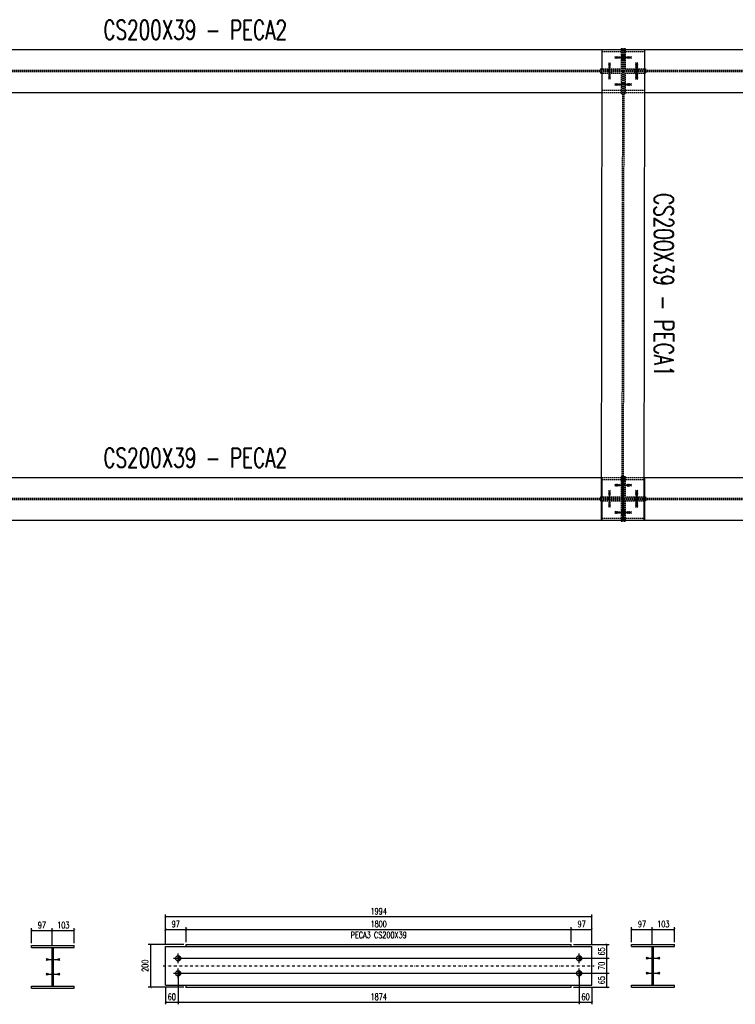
# Model space of a CAD drawing. Header units: feet. Extents: x 14665 to 61549, y 27474 to 37127.
# Tile 11 of 37: x 29944 to 33289, y 32426 to 37029. Entities that reach past the tile are written whole.
import ezdxf
from ezdxf.enums import TextEntityAlignment as Align

# ---------------------------------------------------------------- set-up
doc = ezdxf.new("R2010")
doc.units = ezdxf.units.FT
doc.header["$LTSCALE"] = 25
doc.header["$MEASUREMENT"] = 0
doc.linetypes.add('DASHDOT', pattern=[1, 0.5, -0.25, 0, -0.25])
doc.linetypes.add('HIDDEN', pattern=[0.375, 0.25, -0.125])
doc.layers.get('0').update_dxf_attribs({"linetype": 'CONTINUOUS'})
doc.layers.get('Defpoints').update_dxf_attribs({"linetype": 'CONTINUOUS'})
for name, color, linetype in [('A', 2, 'DASHDOT'), ('FORIR', 4, 'CONTINUOUS'), ('G', 3, 'CONTINUOUS'), ('TR', 6, 'HIDDEN'), ('TXT1', 7, 'CONTINUOUS')]:
    doc.layers.add(name, color=color, linetype=linetype)
doc.styles.add('1', font='romans', dxfattribs={"width": 0.7, "height": 30})
doc.dimstyles.get("Standard").update_dxf_attribs({"dimtxt": 30, "dimasz": 1, "dimexe": 1, "dimexo": 1, "dimgap": 1, "dimtad": 1, "dimdec": 0, "dimdsep": 46, "dimtxsty": '1', "dimblk": 'ARCHTICK', "dimcen": 3, "dimclrd": 1, "dimclre": 1, "dimclrt": 3, "dimadec": 0, "dimazin": 0, "dimtfac": 1, "dimtdec": 0, "dimtix": 1, "dimtmove": 0, "dimatfit": 3, "dimfxl": 0, "dimtolj": 1, "dimarcsym": 0})

# ---------------------------------------------------------------- blocks, each defined once
blk = doc.blocks.new('MS')
at = {"color": 6}
for p, q in [((-4.7, 22.8), (4.7, 32.1)), ((-4.7, 32.1), (4.7, 22.8)), ((-4.7, -22.8), (4.7, -32.1)), ((-4.7, -32.1), (4.7, -22.8))]:
    blk.add_line(p, q, dxfattribs=at)
at = {"color": 3}
blk.add_line((0, -32.1), (0, 32.1), dxfattribs=at)
at = {"flags": 1}
for tag, p, height in [('DIAM', (0, 0), 8.01), ('AVAN', (1.3, -18.2), 5.26), ('TOLE', (1.3, -9.7), 5.26), ('DIET', (1.3, -24.6), 5.26)]:
    blk.add_attdef(tag, p, '', height=height, dxfattribs=at)
blk = doc.blocks.new('3D_INFOPOS')
blk.add_point((0, 0))
at = {"layer": 'FORIR', "flags": 1}
for tag, p in [('POS_PEZ', (7.6, -4.3)), ('MAT_PRO', (7.6, -11.9))]:
    blk.add_attdef(tag, p, '', height=5.26, dxfattribs=at)
blk = doc.blocks.new('_ArchTick')
at = {"color": 0, "linetype": 'ByBlock', "const_width": 0.15}
blk.add_lwpolyline([(-0.5, -0.5), (0.5, 0.5)], dxfattribs=at)
blk = doc.blocks.new('*D129')
at = {"layer": 'Defpoints', "color": 0, "transparency": 16777216}
for p in [(30096.5, 32771.2), (29999.7, 32701.2), (30096.5, 32691.7)]:
    blk.add_point(p, dxfattribs=at)
at = {"layer": 'TXT1', "color": 1, "lineweight": -2, "transparency": 16777216}
for p, q in [((29999.7, 32711.2), (29999.7, 32781.2)), ((29999.7, 32771.2), (30096.5, 32771.2)), ((30096.5, 32701.7), (30096.5, 32781.2))]:
    blk.add_line(p, q, dxfattribs=at)
at = {"layer": 'TXT1', "color": 1, "lineweight": -2, "transparency": 16777216, "xscale": 10, "yscale": 10, "zscale": 10, "rotation": 180}
blk.add_blockref('_ArchTick', (29999.7, 32771.2), dxfattribs=at)
at = {"layer": 'TXT1', "color": 1, "lineweight": -2, "transparency": 16777216, "xscale": 10, "yscale": 10, "zscale": 10}
blk.add_blockref('_ArchTick', (30096.5, 32771.2), dxfattribs=at)
at = {"layer": 'TXT1', "color": 3, "transparency": 16777216, "insert": (30048.1, 32796.2), "char_height": 30, "attachment_point": 5, "style": '1'}
blk.add_mtext('\\A1;97', dxfattribs=at)
blk = doc.blocks.new('*D130')
at = {"layer": 'Defpoints', "color": 0, "transparency": 16777216}
for p in [(30199.7, 32771.2), (30096.5, 32691.7), (30199.7, 32701.2)]:
    blk.add_point(p, dxfattribs=at)
at = {"layer": 'TXT1', "color": 1, "lineweight": -2, "transparency": 16777216}
for p, q in [((30096.5, 32701.7), (30096.5, 32781.2)), ((30096.5, 32771.2), (30199.7, 32771.2)), ((30199.7, 32711.2), (30199.7, 32781.2))]:
    blk.add_line(p, q, dxfattribs=at)
at = {"layer": 'TXT1', "color": 1, "lineweight": -2, "transparency": 16777216, "xscale": 10, "yscale": 10, "zscale": 10, "rotation": 180}
blk.add_blockref('_ArchTick', (30096.5, 32771.2), dxfattribs=at)
at = {"layer": 'TXT1', "color": 1, "lineweight": -2, "transparency": 16777216, "xscale": 10, "yscale": 10, "zscale": 10}
blk.add_blockref('_ArchTick', (30199.7, 32771.2), dxfattribs=at)
at = {"layer": 'TXT1', "color": 3, "transparency": 16777216, "insert": (30148.1, 32796.2), "char_height": 30, "attachment_point": 5, "style": '1'}
blk.add_mtext('\\A1;103', dxfattribs=at)
blk = doc.blocks.new('3D_INFOM')
blk.add_point((0, 0))
at = {"layer": 'FORIR', "flags": 1}
for tag, p in [('MARK', (7.55, -4.31)), ('NUM_DIS', (7.55, -11.68)), ('NOT_PEZ', (45.73, -11.68)), ('QTA_PEZ', (7.55, -18.55)), ('TIP_PEZ', (45.73, -18.55)), ('TRA_PEZ', (7.55, -26.33)), ('COS_PEZ', (45.73, -26.33)), ('DES_PEZ', (7.55, -33.75))]:
    blk.add_attdef(tag, p, '', height=5, dxfattribs=at)
blk = doc.blocks.new('M16')
for p, q in [((-22.2, 0), (22.2, 0)), ((0, -22.2), (0, 22.2))]:
    blk.add_line(p, q)
at = {"color": 4, "const_width": 12.3}
blk.add_lwpolyline([(0, -6.1, 1), (0, 6.1, 1)], format="xyb", dxfattribs=at)
blk.add_circle((0, 0), 12.3)
at = {"flags": 1}
blk.add_attdef('TOLE', (16.7, -8.3), '', height=5.26, dxfattribs=at)
blk = doc.blocks.new('*D136')
at = {"layer": 'Defpoints', "color": 0, "transparency": 16777216}
for p in [(30685.3, 32571), (30625.3, 32515.5), (30685.3, 32436)]:
    blk.add_point(p, dxfattribs=at)
at = {"layer": 'TXT1', "color": 1, "lineweight": -2, "transparency": 16777216}
for p, q in [((30685.3, 32561), (30685.3, 32426)), ((30625.3, 32505.5), (30625.3, 32426)), ((30625.3, 32436), (30685.3, 32436))]:
    blk.add_line(p, q, dxfattribs=at)
at = {"layer": 'TXT1', "color": 1, "lineweight": -2, "transparency": 16777216, "xscale": 10, "yscale": 10, "zscale": 10, "rotation": 180}
blk.add_blockref('_ArchTick', (30625.3, 32436), dxfattribs=at)
at = {"layer": 'TXT1', "color": 1, "lineweight": -2, "transparency": 16777216, "xscale": 10, "yscale": 10, "zscale": 10}
blk.add_blockref('_ArchTick', (30685.3, 32436), dxfattribs=at)
at = {"layer": 'TXT1', "color": 3, "transparency": 16777216, "insert": (30655.3, 32461), "char_height": 30, "attachment_point": 5, "style": '1'}
blk.add_mtext('\\A1;60', dxfattribs=at)
blk = doc.blocks.new('*D137')
at = {"layer": 'Defpoints', "color": 0, "transparency": 16777216}
for p in [(30685.3, 32571), (32559, 32571), (32559, 32436)]:
    blk.add_point(p, dxfattribs=at)
at = {"layer": 'TXT1', "color": 1, "lineweight": -2, "transparency": 16777216}
for p, q in [((30685.3, 32561), (30685.3, 32426)), ((32559, 32561), (32559, 32426)), ((30685.3, 32436), (32559, 32436))]:
    blk.add_line(p, q, dxfattribs=at)
at = {"layer": 'TXT1', "color": 1, "lineweight": -2, "transparency": 16777216, "xscale": 10, "yscale": 10, "zscale": 10, "rotation": 180}
blk.add_blockref('_ArchTick', (30685.3, 32436), dxfattribs=at)
at = {"layer": 'TXT1', "color": 1, "lineweight": -2, "transparency": 16777216, "xscale": 10, "yscale": 10, "zscale": 10}
blk.add_blockref('_ArchTick', (32559, 32436), dxfattribs=at)
at = {"layer": 'TXT1', "color": 3, "transparency": 16777216, "insert": (31622.1, 32461), "char_height": 30, "attachment_point": 5, "style": '1'}
blk.add_mtext('\\A1;1874', dxfattribs=at)
blk = doc.blocks.new('*D138')
at = {"layer": 'Defpoints', "color": 0, "transparency": 16777216}
for p in [(32559, 32571), (32619, 32515.5), (32619, 32436)]:
    blk.add_point(p, dxfattribs=at)
at = {"layer": 'TXT1', "color": 1, "lineweight": -2, "transparency": 16777216}
for p, q in [((32559, 32561), (32559, 32426)), ((32619, 32505.5), (32619, 32426)), ((32559, 32436), (32619, 32436))]:
    blk.add_line(p, q, dxfattribs=at)
at = {"layer": 'TXT1', "color": 1, "lineweight": -2, "transparency": 16777216, "xscale": 10, "yscale": 10, "zscale": 10, "rotation": 180}
blk.add_blockref('_ArchTick', (32559, 32436), dxfattribs=at)
at = {"layer": 'TXT1', "color": 1, "lineweight": -2, "transparency": 16777216, "xscale": 10, "yscale": 10, "zscale": 10}
blk.add_blockref('_ArchTick', (32619, 32436), dxfattribs=at)
at = {"layer": 'TXT1', "color": 3, "transparency": 16777216, "insert": (32589, 32461), "char_height": 30, "attachment_point": 5, "style": '1'}
blk.add_mtext('\\A1;60', dxfattribs=at)
blk = doc.blocks.new('*D139')
at = {"layer": 'Defpoints', "color": 0, "transparency": 16777216}
for p in [(30722.1, 32776), (30625.3, 32696.5), (30722.1, 32706)]:
    blk.add_point(p, dxfattribs=at)
at = {"layer": 'TXT1', "color": 1, "lineweight": -2, "transparency": 16777216}
for p, q in [((30625.3, 32706.5), (30625.3, 32786)), ((30625.3, 32776), (30722.1, 32776)), ((30722.1, 32716), (30722.1, 32786))]:
    blk.add_line(p, q, dxfattribs=at)
at = {"layer": 'TXT1', "color": 1, "lineweight": -2, "transparency": 16777216, "xscale": 10, "yscale": 10, "zscale": 10, "rotation": 180}
blk.add_blockref('_ArchTick', (30625.3, 32776), dxfattribs=at)
at = {"layer": 'TXT1', "color": 1, "lineweight": -2, "transparency": 16777216, "xscale": 10, "yscale": 10, "zscale": 10}
blk.add_blockref('_ArchTick', (30722.1, 32776), dxfattribs=at)
at = {"layer": 'TXT1', "color": 3, "transparency": 16777216, "insert": (30673.7, 32801), "char_height": 30, "attachment_point": 5, "style": '1'}
blk.add_mtext('\\A1;97', dxfattribs=at)
blk = doc.blocks.new('*D140')
at = {"layer": 'Defpoints', "color": 0, "transparency": 16777216}
for p in [(32522.1, 32776), (30722.1, 32706), (32522.1, 32706)]:
    blk.add_point(p, dxfattribs=at)
at = {"layer": 'TXT1', "color": 1, "lineweight": -2, "transparency": 16777216}
for p, q in [((30722.1, 32716), (30722.1, 32786)), ((30722.1, 32776), (32522.1, 32776)), ((32522.1, 32716), (32522.1, 32786))]:
    blk.add_line(p, q, dxfattribs=at)
at = {"layer": 'TXT1', "color": 1, "lineweight": -2, "transparency": 16777216, "xscale": 10, "yscale": 10, "zscale": 10, "rotation": 180}
blk.add_blockref('_ArchTick', (30722.1, 32776), dxfattribs=at)
at = {"layer": 'TXT1', "color": 1, "lineweight": -2, "transparency": 16777216, "xscale": 10, "yscale": 10, "zscale": 10}
blk.add_blockref('_ArchTick', (32522.1, 32776), dxfattribs=at)
at = {"layer": 'TXT1', "color": 3, "transparency": 16777216, "insert": (31622.1, 32801), "char_height": 30, "attachment_point": 5, "style": '1'}
blk.add_mtext('\\A1;1800', dxfattribs=at)
blk = doc.blocks.new('*D141')
at = {"layer": 'Defpoints', "color": 0, "transparency": 16777216}
for p in [(32619, 32776), (32522.1, 32706), (32619, 32696.5)]:
    blk.add_point(p, dxfattribs=at)
at = {"layer": 'TXT1', "color": 1, "lineweight": -2, "transparency": 16777216}
for p, q in [((32522.1, 32716), (32522.1, 32786)), ((32522.1, 32776), (32619, 32776)), ((32619, 32706.5), (32619, 32786))]:
    blk.add_line(p, q, dxfattribs=at)
at = {"layer": 'TXT1', "color": 1, "lineweight": -2, "transparency": 16777216, "xscale": 10, "yscale": 10, "zscale": 10, "rotation": 180}
blk.add_blockref('_ArchTick', (32522.1, 32776), dxfattribs=at)
at = {"layer": 'TXT1', "color": 1, "lineweight": -2, "transparency": 16777216, "xscale": 10, "yscale": 10, "zscale": 10}
blk.add_blockref('_ArchTick', (32619, 32776), dxfattribs=at)
at = {"layer": 'TXT1', "color": 3, "transparency": 16777216, "insert": (32570.6, 32801), "char_height": 30, "attachment_point": 5, "style": '1'}
blk.add_mtext('\\A1;97', dxfattribs=at)
blk = doc.blocks.new('*D142')
at = {"layer": 'Defpoints', "color": 0, "transparency": 16777216}
for p in [(30685.3, 32571), (32689, 32571), (32522.1, 32506)]:
    blk.add_point(p, dxfattribs=at)
at = {"layer": 'TXT1', "color": 1, "lineweight": -2, "transparency": 16777216}
for p, q in [((30695.3, 32571), (32699, 32571)), ((32689, 32506), (32689, 32571)), ((32532.1, 32506), (32699, 32506))]:
    blk.add_line(p, q, dxfattribs=at)
at = {"layer": 'TXT1', "color": 1, "lineweight": -2, "transparency": 16777216, "xscale": 10, "yscale": 10, "zscale": 10}
for p, rotation in [((32689, 32571), 90), ((32689, 32506), 270)]:
    blk.add_blockref('_ArchTick', p, dxfattribs=dict(at, rotation=rotation))
at = {"layer": 'TXT1', "color": 3, "transparency": 16777216, "insert": (32664, 32538.5), "char_height": 30, "attachment_point": 5, "rotation": 90, "style": '1'}
blk.add_mtext('\\A1;65', dxfattribs=at)
blk = doc.blocks.new('*D143')
at = {"layer": 'Defpoints', "color": 0, "transparency": 16777216}
for p in [(30685.3, 32641), (32689, 32641), (30685.3, 32571)]:
    blk.add_point(p, dxfattribs=at)
at = {"layer": 'TXT1', "color": 1, "lineweight": -2, "transparency": 16777216}
for p, q in [((30695.3, 32641), (32699, 32641)), ((32689, 32571), (32689, 32641)), ((30695.3, 32571), (32699, 32571))]:
    blk.add_line(p, q, dxfattribs=at)
at = {"layer": 'TXT1', "color": 1, "lineweight": -2, "transparency": 16777216, "xscale": 10, "yscale": 10, "zscale": 10}
for p, rotation in [((32689, 32641), 90), ((32689, 32571), 270)]:
    blk.add_blockref('_ArchTick', p, dxfattribs=dict(at, rotation=rotation))
at = {"layer": 'TXT1', "color": 3, "transparency": 16777216, "insert": (32664, 32606), "char_height": 30, "attachment_point": 5, "rotation": 90, "style": '1'}
blk.add_mtext('\\A1;70', dxfattribs=at)
blk = doc.blocks.new('*D144')
at = {"layer": 'Defpoints', "color": 0, "transparency": 16777216}
for p in [(32522.1, 32706), (32689, 32706), (30685.3, 32641)]:
    blk.add_point(p, dxfattribs=at)
at = {"layer": 'TXT1', "color": 1, "lineweight": -2, "transparency": 16777216}
for p, q in [((32532.1, 32706), (32699, 32706)), ((32689, 32641), (32689, 32706)), ((30695.3, 32641), (32699, 32641))]:
    blk.add_line(p, q, dxfattribs=at)
at = {"layer": 'TXT1', "color": 1, "lineweight": -2, "transparency": 16777216, "xscale": 10, "yscale": 10, "zscale": 10}
for p, rotation in [((32689, 32706), 90), ((32689, 32641), 270)]:
    blk.add_blockref('_ArchTick', p, dxfattribs=dict(at, rotation=rotation))
at = {"layer": 'TXT1', "color": 3, "transparency": 16777216, "insert": (32664, 32673.5), "char_height": 30, "attachment_point": 5, "rotation": 90, "style": '1'}
blk.add_mtext('\\A1;65', dxfattribs=at)
blk = doc.blocks.new('*D145')
at = {"layer": 'Defpoints', "color": 0, "transparency": 16777216}
for p in [(32619, 32836), (30625.3, 32696.5), (32619, 32696.5)]:
    blk.add_point(p, dxfattribs=at)
at = {"layer": 'TXT1', "color": 1, "lineweight": -2, "transparency": 16777216}
for p, q in [((30625.3, 32706.5), (30625.3, 32846)), ((30625.3, 32836), (32619, 32836)), ((32619, 32706.5), (32619, 32846))]:
    blk.add_line(p, q, dxfattribs=at)
at = {"layer": 'TXT1', "color": 1, "lineweight": -2, "transparency": 16777216, "xscale": 10, "yscale": 10, "zscale": 10, "rotation": 180}
blk.add_blockref('_ArchTick', (30625.3, 32836), dxfattribs=at)
at = {"layer": 'TXT1', "color": 1, "lineweight": -2, "transparency": 16777216, "xscale": 10, "yscale": 10, "zscale": 10}
blk.add_blockref('_ArchTick', (32619, 32836), dxfattribs=at)
at = {"layer": 'TXT1', "color": 3, "transparency": 16777216, "insert": (31622.1, 32861), "char_height": 30, "attachment_point": 5, "style": '1'}
blk.add_mtext('\\A1;1994', dxfattribs=at)
blk = doc.blocks.new('*D146')
at = {"layer": 'Defpoints', "color": 0, "transparency": 16777216}
for p in [(30722.1, 32706), (30555.3, 32506), (30722.1, 32506)]:
    blk.add_point(p, dxfattribs=at)
at = {"layer": 'TXT1', "color": 1, "lineweight": -2, "transparency": 16777216}
for p, q in [((30712.1, 32706), (30545.3, 32706)), ((30555.3, 32706), (30555.3, 32506)), ((30712.1, 32506), (30545.3, 32506))]:
    blk.add_line(p, q, dxfattribs=at)
at = {"layer": 'TXT1', "color": 1, "lineweight": -2, "transparency": 16777216, "xscale": 10, "yscale": 10, "zscale": 10}
for p, rotation in [((30555.3, 32706), 90), ((30555.3, 32506), 270)]:
    blk.add_blockref('_ArchTick', p, dxfattribs=dict(at, rotation=rotation))
at = {"layer": 'TXT1', "color": 3, "transparency": 16777216, "insert": (30530.3, 32606), "char_height": 30, "attachment_point": 5, "rotation": 90, "style": '1'}
blk.add_mtext('\\A1;200', dxfattribs=at)
blk = doc.blocks.new('*D147')
at = {"layer": 'Defpoints', "color": 0, "transparency": 16777216}
for p in [(32900.8, 32776), (32804, 32706), (32900.8, 32696.5)]:
    blk.add_point(p, dxfattribs=at)
at = {"layer": 'TXT1', "color": 1, "lineweight": -2, "transparency": 16777216}
for p, q in [((32804, 32716), (32804, 32786)), ((32804, 32776), (32900.8, 32776)), ((32900.8, 32706.5), (32900.8, 32786))]:
    blk.add_line(p, q, dxfattribs=at)
at = {"layer": 'TXT1', "color": 1, "lineweight": -2, "transparency": 16777216, "xscale": 10, "yscale": 10, "zscale": 10, "rotation": 180}
blk.add_blockref('_ArchTick', (32804, 32776), dxfattribs=at)
at = {"layer": 'TXT1', "color": 1, "lineweight": -2, "transparency": 16777216, "xscale": 10, "yscale": 10, "zscale": 10}
blk.add_blockref('_ArchTick', (32900.8, 32776), dxfattribs=at)
at = {"layer": 'TXT1', "color": 3, "transparency": 16777216, "insert": (32852.4, 32801), "char_height": 30, "attachment_point": 5, "style": '1'}
blk.add_mtext('\\A1;97', dxfattribs=at)
blk = doc.blocks.new('*D148')
at = {"layer": 'Defpoints', "color": 0, "transparency": 16777216}
for p in [(33004, 32776), (32900.8, 32696.5), (33004, 32706)]:
    blk.add_point(p, dxfattribs=at)
at = {"layer": 'TXT1', "color": 1, "lineweight": -2, "transparency": 16777216}
for p, q in [((32900.8, 32706.5), (32900.8, 32786)), ((32900.8, 32776), (33004, 32776)), ((33004, 32716), (33004, 32786))]:
    blk.add_line(p, q, dxfattribs=at)
at = {"layer": 'TXT1', "color": 1, "lineweight": -2, "transparency": 16777216, "xscale": 10, "yscale": 10, "zscale": 10, "rotation": 180}
blk.add_blockref('_ArchTick', (32900.8, 32776), dxfattribs=at)
at = {"layer": 'TXT1', "color": 1, "lineweight": -2, "transparency": 16777216, "xscale": 10, "yscale": 10, "zscale": 10}
blk.add_blockref('_ArchTick', (33004, 32776), dxfattribs=at)
at = {"layer": 'TXT1', "color": 3, "transparency": 16777216, "insert": (32952.4, 32801), "char_height": 30, "attachment_point": 5, "style": '1'}
blk.add_mtext('\\A1;103', dxfattribs=at)
blk = doc.blocks.new('3D_INFOB')
blk.add_point((0, 0))
at = {"layer": 'FORIR', "flags": 1}
for tag, p in [('BOLT', (7.6, -4.3)), ('SPEC', (7.6, -19.3)), ('CLASS', (7.6, -12)), ('IDF_PEZ', (7.6, -27.1))]:
    blk.add_attdef(tag, p, '', height=5.26, dxfattribs=at)

msp = doc.modelspace()

# ---------------------------------------------------------------- linework, layer by layer
at = {"layer": 'A'}
msp.add_line((30615.3, 32606), (32629, 32606), dxfattribs=at)
for p in [(30096.5, 32644.7), (32900.8, 32649.5), (30722.1, 32506)]:
    msp.add_point(p, dxfattribs=at)
at = {"layer": 'G'}
for p, q in [((28774.2, 36888.9), (32664.7, 36888.9)), ((32664.7, 36889), (32661.5, 34689)), ((32664.7, 36889), (32864.7, 36888.7)), ((32664.7, 36888.9), (32664.7, 36688.9)), ((32755.1, 36894), (32755.1, 36888.9)), ((32755.1, 36894), (32761.5, 36894)), ((32761.5, 36894), (32761.5, 36888.9)), ((32764.7, 36888.9), (32767.8, 36888.9)), ((32767.8, 36894), (32767.8, 36888.9)), ((32767.8, 36894), (32774.2, 36894)), ((32774.2, 36894), (32774.2, 36888.9)), ((32774.2, 36888.9), (36664.7, 36888.9)), ((32864.7, 36888.7), (32861.5, 34688.7)), ((32864.7, 36888.9), (32864.7, 36688.9)), ((32864.7, 36879.4), (32864.7, 36879.4)), ((32864.5, 36798.4), (32864.7, 36798.4)), ((32864.5, 36792), (32864.7, 36792)), ((32864.5, 36785.7), (32864.7, 36785.7)), ((32864.5, 36779.3), (32864.7, 36779.3)), ((28864.4, 36688.9), (32664.7, 36688.9)), ((32864.4, 36698.4), (32864.7, 36698.4)), ((32864.4, 36688.9), (36664.7, 36688.9)), ((28861.8, 34888.9), (32664.7, 34888.9)), ((32664.7, 34888.9), (32664.7, 34688.9)), ((32861.8, 34888.9), (36664.7, 34888.9)), ((32864.7, 34888.9), (32864.7, 34688.9)), ((32861.8, 34879.4), (32864.7, 34879.4)), ((32861.7, 34798.4), (32864.7, 34798.4)), ((32861.6, 34779.3), (32864.7, 34779.3)), ((32861.7, 34792), (32864.7, 34792)), ((32861.7, 34785.7), (32864.7, 34785.7)), ((28861.5, 34688.9), (32755.1, 34688.9)), ((32661.5, 34689), (32664.7, 34689)), ((32664.7, 34689), (32861.5, 34688.7)), ((32755.1, 34688.9), (32755.1, 34683.7)), ((32755.1, 34683.7), (32761.5, 34683.7)), ((32761.5, 34688.9), (32761.5, 34683.7)), ((32767.8, 34688.9), (32767.8, 34683.7)), ((32767.8, 34683.7), (32774.2, 34683.7)), ((32774.2, 34688.9), (32861.5, 34688.7)), ((32774.2, 34688.9), (32774.2, 34683.7)), ((32861.5, 34698.4), (32864.7, 34698.4)), ((32861.5, 34688.9), (36755.1, 34688.9)), ((29999.7, 32691.7), (29999.7, 32701.2)), ((29999.7, 32701.2), (30199.7, 32701.2)), ((29999.7, 32691.7), (30199.7, 32691.7)), ((30096.5, 32510.7), (30096.5, 32691.7)), ((30102.8, 32510.7), (30102.8, 32691.7)), ((30199.7, 32691.7), (30199.7, 32701.2)), ((30625.3, 32696.5), (32619, 32696.5)), ((30625.3, 32515.5), (30625.3, 32696.5)), ((30722.1, 32706), (32522.1, 32706)), ((30722.1, 32696.5), (30722.1, 32706)), ((32522.1, 32696.5), (32522.1, 32706)), ((32619, 32515.5), (32619, 32696.5)), ((32804, 32696.5), (32804, 32706)), ((32804, 32706), (33004, 32706)), ((32804, 32696.5), (33004, 32696.5)), ((32900.8, 32515.5), (32900.8, 32696.5)), ((32907.1, 32515.5), (32907.1, 32696.5)), ((33004, 32696.5), (33004, 32706)), ((29999.7, 32510.7), (30199.7, 32510.7)), ((29999.7, 32501.2), (29999.7, 32510.7)), ((29999.7, 32501.2), (30199.7, 32501.2)), ((30199.7, 32501.2), (30199.7, 32510.7)), ((30625.3, 32515.5), (32619, 32515.5)), ((30722.1, 32506), (30722.1, 32515.5)), ((30722.1, 32506), (32522.1, 32506)), ((32522.1, 32506), (32522.1, 32515.5)), ((32804, 32515.5), (33004, 32515.5)), ((32804, 32506), (32804, 32515.5)), ((32804, 32506), (33004, 32506)), ((33004, 32506), (33004, 32515.5))]:
    msp.add_line(p, q, dxfattribs=at)
for p in [(30096.5, 32644.7), (32900.8, 32649.5), (30722.1, 32506)]:
    msp.add_point(p, dxfattribs=at)
at = {"layer": 'TR'}
for p, q in [((32664.7, 36889), (32755.1, 36888.9)), ((32664.7, 36888.9), (32764.7, 36888.9)), ((32664.7, 36879.4), (32761.5, 36879.4)), ((32755.1, 36888.9), (32755.1, 36798.4)), ((32755.1, 36888.9), (32761.5, 36888.9)), ((32761.5, 36888.9), (32758.4, 34688.9)), ((32761.5, 36888.9), (32761.5, 36683.7)), ((32767.8, 36888.9), (32764.7, 34688.9)), ((32767.8, 36888.9), (32774.2, 36888.9)), ((32767.8, 36888.9), (32767.8, 36683.7)), ((32767.8, 36888.9), (32774.2, 36888.9)), ((32767.8, 36879.4), (32864.7, 36879.4)), ((32774.2, 36888.9), (32774.2, 36798.4)), ((32774.2, 36888.9), (32864.7, 36888.7)), ((32755.1, 36860.5), (32761.5, 36860.5)), ((32755.1, 36843.5), (32761.5, 36843.5)), ((32761.5, 36860.5), (32761.5, 36860.4)), ((32761.5, 36860.5), (32761.5, 36860.5)), ((32761.5, 36860.5), (32767.8, 36860.5)), ((32761.5, 36843.7), (32761.5, 36843.5)), ((32761.5, 36843.5), (32767.8, 36843.5)), ((32761.5, 36843.5), (32761.5, 36843.5)), ((32761.5, 36843.5), (32761.5, 36843.5)), ((32767.8, 36860.5), (32774.2, 36860.5)), ((32767.8, 36843.7), (32767.8, 36843.5)), ((32767.8, 36843.5), (32774.2, 36843.5)), ((28864.7, 36792), (32761.5, 36792)), ((28864.7, 36785.7), (32761.5, 36785.7)), ((32659.5, 36798.4), (32659.5, 36792)), ((32659.5, 36798.4), (32755.1, 36798.4)), ((32659.5, 36785.7), (32659.5, 36779.3)), ((32659.5, 36779.3), (32755.1, 36779.3)), ((32693, 36798.4), (32693, 36779.3)), ((32710, 36798.4), (32710, 36779.3)), ((32755.1, 36779.3), (32755.1, 36683.7)), ((32767.8, 36792), (32864.5, 36792)), ((32767.8, 36785.7), (32864.5, 36785.7)), ((32774.2, 36798.4), (32864.5, 36798.4)), ((32774.2, 36779.3), (32774.2, 36683.7)), ((32774.2, 36779.3), (32864.5, 36779.3)), ((32819.3, 36798.4), (32819.3, 36779.3)), ((32836.3, 36798.4), (32836.3, 36779.3)), ((32864.7, 36798.4), (32869.8, 36798.4)), ((32864.7, 36792), (36761.5, 36792)), ((32864.7, 36785.7), (36761.5, 36785.7)), ((32864.7, 36779.3), (32869.8, 36779.3)), ((32869.8, 36798.4), (32869.8, 36792)), ((32869.8, 36785.7), (32869.8, 36779.3)), ((32755.1, 36734.2), (32761.5, 36734.2)), ((32761.3, 36734.2), (32761.3, 36734.1)), ((32761.3, 36734.2), (32761.3, 36734.2)), ((32761.3, 36734.2), (32761.5, 36734.2)), ((32761.5, 36734.2), (32767.6, 36734.2)), ((32767.8, 36734.2), (32774.2, 36734.2)), ((32664.7, 36698.4), (32761.5, 36698.4)), ((32664.7, 36688.9), (32864.4, 36688.9)), ((32755.1, 36717.2), (32761.5, 36717.2)), ((32755.1, 36683.7), (32761.5, 36683.7)), ((32761.3, 36717.4), (32761.3, 36717.2)), ((32761.3, 36717.2), (32761.3, 36717.2)), ((32761.3, 36717.2), (32761.5, 36717.2)), ((32761.5, 36717.2), (32767.6, 36717.2)), ((32767.6, 36717.4), (32767.6, 36717.2)), ((32767.8, 36717.2), (32774.2, 36717.2)), ((32767.8, 36698.4), (32864.4, 36698.4)), ((32767.8, 36683.7), (32774.2, 36683.7)), ((32664.7, 34888.9), (32861.8, 34888.9)), ((32755.1, 34894), (32755.1, 34798.4)), ((32755.1, 34894), (32761.5, 34894)), ((32761.5, 34894), (32761.5, 34688.9)), ((32767.8, 34894), (32774.2, 34894)), ((32767.8, 34894), (32767.8, 34688.9)), ((32774.2, 34894), (32774.2, 34798.4)), ((32664.7, 34879.4), (32761.5, 34879.4)), ((32755.1, 34860.5), (32761.5, 34860.5)), ((32755.1, 34843.5), (32761.5, 34843.5)), ((32758.6, 34860.5), (32758.6, 34860.5)), ((32758.6, 34860.5), (32758.6, 34860.4)), ((32758.6, 34860.5), (32758.6, 34860.4)), ((32758.6, 34860.5), (32758.6, 34860.5)), ((32758.6, 34860.5), (32761.5, 34860.5)), ((32758.6, 34860.4), (32758.6, 34859.9)), ((32758.6, 34859.9), (32758.6, 34859.1)), ((32758.6, 34846), (32758.6, 34845)), ((32758.6, 34845), (32758.6, 34844.2)), ((32758.6, 34843.7), (32758.6, 34843.5)), ((32758.6, 34843.5), (32758.6, 34843.5)), ((32758.6, 34843.5), (32761.5, 34843.5)), ((32761.5, 34860.5), (32764.9, 34860.5)), ((32761.5, 34843.5), (32764.9, 34843.5)), ((32764.9, 34860.5), (32764.9, 34860.4)), ((32764.9, 34843.7), (32764.9, 34843.5)), ((32767.8, 34879.4), (32861.8, 34879.4)), ((32767.8, 34860.5), (32774.2, 34860.5)), ((32767.8, 34843.5), (32774.2, 34843.5)), ((32659.5, 34798.4), (32659.5, 34792)), ((32659.5, 34798.4), (32755.1, 34798.4)), ((32693, 34798.4), (32693, 34779.3)), ((32710, 34798.4), (32710, 34779.3)), ((32774.2, 34798.4), (32861.7, 34798.4)), ((32819.3, 34798.4), (32819.3, 34779.3)), ((32836.3, 34798.4), (32836.3, 34779.3)), ((32864.7, 34798.4), (32869.8, 34798.4)), ((32869.8, 34798.4), (32869.8, 34792)), ((28864.7, 34792), (32761.5, 34792)), ((28864.7, 34785.7), (32761.5, 34785.7)), ((32659.5, 34785.7), (32659.5, 34779.3)), ((32659.5, 34779.3), (32755.1, 34779.3)), ((32755.1, 34779.3), (32755.1, 34688.9)), ((32767.8, 34792), (32861.7, 34792)), ((32767.8, 34785.7), (32861.7, 34785.7)), ((32774.2, 34779.3), (32774.2, 34688.9)), ((32774.2, 34779.3), (32861.6, 34779.3)), ((32864.7, 34792), (36761.5, 34792)), ((32864.7, 34785.7), (36761.5, 34785.7)), ((32864.7, 34779.3), (32869.8, 34779.3)), ((32869.8, 34785.7), (32869.8, 34779.3)), ((32755.1, 34734.2), (32761.5, 34734.2)), ((32755.1, 34717.2), (32761.5, 34717.2)), ((32758.4, 34734.2), (32758.4, 34734.1)), ((32758.4, 34734.2), (32758.4, 34734.1)), ((32758.4, 34734.2), (32758.4, 34734.2)), ((32758.4, 34734.2), (32761.5, 34734.2)), ((32758.4, 34734.1), (32758.4, 34733.6)), ((32758.4, 34733.6), (32758.4, 34732.8)), ((32758.4, 34719.7), (32758.4, 34718.7)), ((32758.4, 34718.7), (32758.4, 34717.9)), ((32758.4, 34717.4), (32758.4, 34717.2)), ((32758.4, 34717.2), (32758.4, 34717.2)), ((32758.4, 34717.2), (32761.5, 34717.2)), ((32761.5, 34734.2), (32764.7, 34734.2)), ((32761.5, 34717.2), (32764.7, 34717.2)), ((32764.7, 34734.2), (32764.7, 34734.1)), ((32764.7, 34717.4), (32764.7, 34717.2)), ((32767.8, 34734.2), (32774.2, 34734.2)), ((32767.8, 34717.2), (32774.2, 34717.2)), ((32661.5, 34689), (32758.4, 34688.9)), ((32661.5, 34689), (32861.5, 34688.7)), ((32664.7, 34698.4), (32761.5, 34698.4)), ((32664.7, 34689), (32755.1, 34688.9)), ((32755.1, 34688.9), (32758.4, 34688.9)), ((32755.1, 34688.9), (32861.5, 34688.9)), ((32764.7, 34688.9), (32767.8, 34688.9)), ((32764.7, 34688.9), (32861.5, 34688.7)), ((32767.8, 34698.4), (32861.5, 34698.4)), ((32767.8, 34688.9), (32774.2, 34688.9)), ((30096.5, 32644.7), (30102.8, 32644.7)), ((32900.8, 32649.5), (32907.1, 32649.5)), ((32900.8, 32632.5), (32907.1, 32632.5)), ((30096.5, 32627.7), (30102.8, 32627.7)), ((30096.5, 32574.7), (30102.8, 32574.7)), ((30096.5, 32557.7), (30102.8, 32557.7)), ((32900.8, 32579.5), (32907.1, 32579.5)), ((32900.8, 32562.5), (32907.1, 32562.5))]:
    msp.add_line(p, q, dxfattribs=at)
for p in [(30096.5, 32644.7), (32900.8, 32649.5), (30722.1, 32506)]:
    msp.add_point(p, dxfattribs=at)

# ---------------------------------------------------------------- block references
for name, p, rotation in [('MS', (32701.5, 36795.2), 180), ('MS', (32701.5, 36788.9), 180), ('MS', (32758.3, 36852), 270), ('MS', (32764.6, 36852), 89.9179629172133), ('MS', (32771, 36852), 89.99999999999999), ('3D_INFOB', (32749.2, 36852), 270), ('3D_INFOB', (32749.2, 36852), 270), ('MS', (32827.8, 36795.2), 180), ('MS', (32827.8, 36788.9), 180), ('3D_INFOB', (32701.5, 36804.3), 270), ('3D_INFOB', (32701.5, 36804.3), 270), ('MS', (32758.3, 36725.7), 270), ('MS', (32764.4, 36725.7), 89.91796291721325), ('MS', (32771, 36725.7), 89.99999999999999), ('3D_INFOB', (32827.8, 36773.4), 270), ('3D_INFOB', (32827.8, 36773.4), 270), ('3D_INFOB', (32749.2, 36725.7), 270), ('3D_INFOB', (32749.2, 36725.7), 270), ('MS', (32758.3, 34852), 270), ('MS', (32761.8, 34852), 89.9179629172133), ('MS', (32771, 34852), 89.99999999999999), ('3D_INFOB', (32749.2, 34852), 270), ('3D_INFOB', (32749.2, 34852), 270), ('MS', (32701.5, 34795.2), 180), ('MS', (32701.5, 34788.9), 180), ('3D_INFOB', (32701.5, 34804.3), 270), ('3D_INFOB', (32701.5, 34804.3), 270), ('MS', (32827.8, 34795.2), 180), ('MS', (32827.8, 34788.9), 180), ('3D_INFOB', (32827.8, 34773.4), 270), ('3D_INFOB', (32827.8, 34773.4), 270), ('MS', (32758.3, 34725.7), 270), ('MS', (32761.6, 34725.7), 89.91796291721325), ('MS', (32771, 34725.7), 89.99999999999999), ('3D_INFOB', (32749.2, 34725.7), 270), ('3D_INFOB', (32749.2, 34725.7), 270), ('MS', (30099.7, 32636.2), 270), ('MS', (32904, 32641), 270), ('MS', (30099.7, 32566.2), 270), ('MS', (32904, 32571), 270)]:
    msp.add_blockref(name, p, dxfattribs=dict(rotation=rotation))
at = {"xscale": 10, "yscale": 10, "zscale": 10, "rotation": 270}
for p in [(30764.7, 36788.9), (32710.5, 36795.2), (32710.5, 36782.5), (32764.7, 36788.9), (32818.8, 36795.2), (32818.8, 36782.5), (32763.1, 35788.9), (30764.7, 34788.9), (32710.5, 34795.2), (32710.5, 34782.5), (32764.7, 34788.9), (32818.8, 34795.2), (32818.8, 34782.5)]:
    msp.add_blockref('3D_INFOM', p, dxfattribs=at)
for name, p in [('MS', (32701.5, 36782.5)), ('MS', (32827.8, 36782.5)), ('MS', (32701.5, 34782.5)), ('MS', (32827.8, 34782.5)), ('M16', (30685.3, 32641)), ('M16', (32559, 32641)), ('3D_INFOPOS', (30099.7, 32601.2)), ('M16', (30685.3, 32571)), ('3D_INFOPOS', (31622.1, 32606)), ('M16', (32559, 32571)), ('3D_INFOPOS', (32904, 32606))]:
    msp.add_blockref(name, p)
at = {"xscale": 10, "yscale": 10, "zscale": 10}
for p in [(30099.7, 32601.2), (31622.1, 32606), (32904, 32606)]:
    msp.add_blockref('3D_INFOM', p, dxfattribs=at)

# ---------------------------------------------------------------- texts
at = {"layer": 'TXT1', "color": 7, "style": '1', "width": 0.7}
for s, height, p in [('CS200X39 - PECA2', 90, (30764.7, 36908.9)), ('CS200X39 - PECA2', 90, (30764.7, 34908.9)), ('PECA3 CS200X39', 30, (31622.1, 32726))]:
    msp.add_text(s, height=height, dxfattribs=at).set_placement(p, align=Align.BOTTOM_CENTER)
msp.add_text('CS200X39 - PECA1', height=90, rotation=270, dxfattribs=at).set_placement((32883.1, 35788.7), align=Align.BOTTOM_CENTER)

# ---------------------------------------------------------------- dimensions: what is measured, and where the dimension line sits
at = {"layer": 'TXT1'}
for base, p1, p2, picture, middle in [((32619, 32836), (30625.3, 32696.5), (32619, 32696.5), '*D145', (31622.1, 32861)), ((30722.1, 32776), (30625.3, 32696.5), (30722.1, 32706), '*D139', (30673.7, 32801)), ((32522.1, 32776), (30722.1, 32706), (32522.1, 32706), '*D140', (31622.1, 32801)), ((32619, 32776), (32522.1, 32706), (32619, 32696.5), '*D141', (32570.6, 32801)), ((32900.8, 32776), (32804, 32706), (32900.8, 32696.5), '*D147', (32852.4, 32801)), ((33004, 32776), (32900.8, 32696.5), (33004, 32706), '*D148', (32952.4, 32801)), ((30096.5, 32771.2), (29999.7, 32701.2), (30096.5, 32691.7), '*D129', (30048.1, 32796.2)), ((30199.7, 32771.2), (30096.5, 32691.7), (30199.7, 32701.2), '*D130', (30148.1, 32796.2)), ((30685.3, 32436), (30625.3, 32515.5), (30685.3, 32571), '*D136', (30655.3, 32461)), ((32559, 32436), (30685.3, 32571), (32559, 32571), '*D137', (31622.1, 32461)), ((32619, 32436), (32559, 32571), (32619, 32515.5), '*D138', (32589, 32461))]:
    dim = msp.add_linear_dim(base=base, p1=p1, p2=p2, dimstyle='Standard', override={"dimscale": 10}, dxfattribs=at)
    dim.commit()
    dim.dimension.update_dxf_attribs({"geometry": picture, "text_midpoint": middle})
for base, p1, p2, picture, middle in [((30555.3, 32506), (30722.1, 32706), (30722.1, 32506), '*D146', (30530.3, 32606)), ((32689, 32706), (30685.3, 32641), (32522.1, 32706), '*D144', (32664, 32673.5)), ((32689, 32641), (30685.3, 32571), (30685.3, 32641), '*D143', (32664, 32606)), ((32689, 32571), (32522.1, 32506), (30685.3, 32571), '*D142', (32664, 32538.5))]:
    dim = msp.add_linear_dim(base=base, p1=p1, p2=p2, angle=90, dimstyle='Standard', override={"dimscale": 10}, dxfattribs=at)
    dim.commit()
    dim.dimension.update_dxf_attribs({"geometry": picture, "text_midpoint": middle})

doc.saveas('drawing.dxf')
